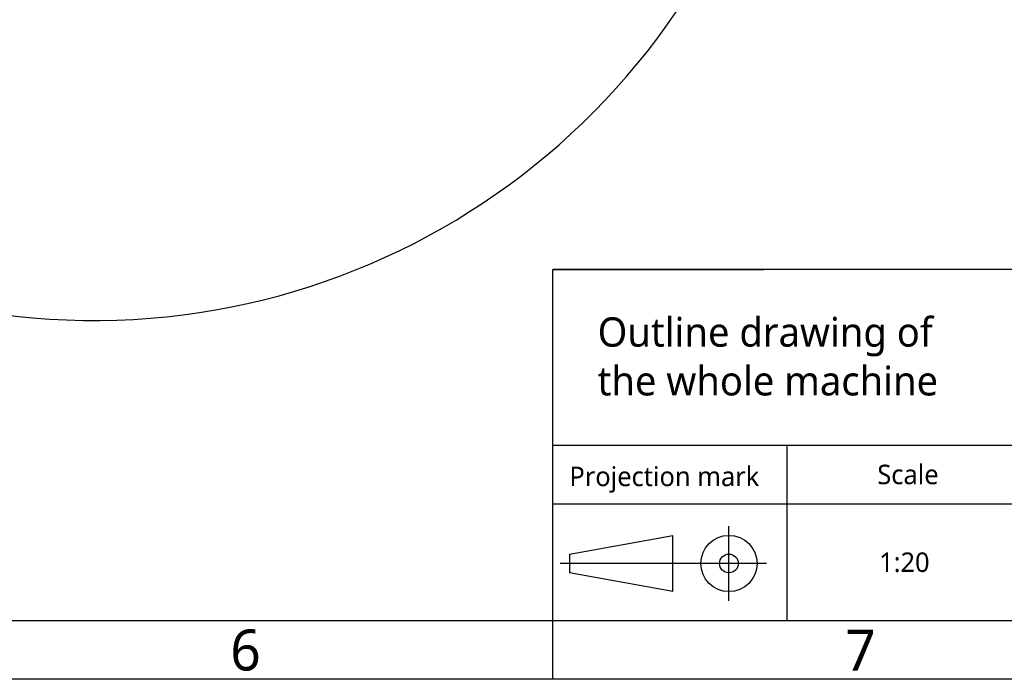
# Model space of a CAD drawing. Header units: millimetres. Extents: x 5828 to 6704, y 123 to 421.
# Tile 190 of 256: x 6553 to 6637, y 124 to 180. Entities that reach past the tile are written whole.
import ezdxf
from ezdxf.enums import TextEntityAlignment as Align

# ---------------------------------------------------------------- set-up
doc = ezdxf.new("R2010")
doc.units = ezdxf.units.MM
for name, color, linetype in [('多重引线', 7, 'Continuous'), ('模板', 7, 'Continuous'), ('运动范围', 7, 'Continuous')]:
    doc.layers.add(name, color=color, linetype=linetype)
doc.styles.add('微软雅黑', font='msyh.ttc', dxfattribs={"height": 1.5})

# ---------------------------------------------------------------- blocks, each defined once
blk = doc.blocks.new('图纸页')
at = {"layer": '模板', "color": 2}
for p, q in [((6698.656, 158.623), (6598.656, 158.623)), ((6598.656, 128.623), (6598.656, 158.623)), ((6598.656, 158.623), (6616.656, 158.623)), ((6598.656, 128.623), (6598.656, 143.623)), ((6598.656, 143.623), (6616.656, 143.623)), ((6598.656, 143.623), (6698.656, 143.623)), ((6618.656, 128.623), (6618.656, 143.623)), ((6598.656, 138.623), (6638.656, 138.623)), ((6613.68, 130.318), (6613.68, 136.718)), ((6600.08, 134.318), (6608.88, 135.918)), ((6608.88, 131.118), (6608.88, 135.918)), ((6600.08, 134.318), (6600.08, 132.718)), ((6616.88, 133.518), (6599.28, 133.518)), ((6608.88, 131.118), (6600.08, 132.718)), ((6598.656, 123.623), (6598.656, 128.623))]:
    blk.add_line(p, q, dxfattribs=at)
for points in [[(6283.656, 123.623), (6283.656, 420.623), (6703.656, 420.623), (6703.656, 123.623)], [(6308.656, 128.623), (6308.656, 415.623), (6698.656, 415.623), (6698.656, 128.623)]]:
    blk.add_lwpolyline(points, close=True, dxfattribs=at)
for radius in [2.4, 0.8]:
    blk.add_circle((6613.68, 133.518), radius, dxfattribs=at)
at = {"layer": '模板', "color": 2, "style": '微软雅黑'}
for s, height, p in [('Scale', 1.6667, (6628.966, 141.123)), ('Projection mark', 1.66667, (6608.165, 140.957)), ('6', 3.5, (6572.406, 126.123)), ('7', 3.5, (6624.906, 126.123))]:
    blk.add_text(s, height=height, dxfattribs=at).set_placement(p, align=Align.MIDDLE_CENTER)
at = {"layer": '模板', "color": 2, "insert": (6602.465, 154.539), "char_height": 2.5, "width": 30.24473, "attachment_point": 1, "style": '微软雅黑'}
blk.add_mtext('Outline drawing of the whole machine', dxfattribs=at)
at = {"layer": '模板', "color": 2, "style": '微软雅黑'}
for tag, height, p in [('编号', 4, (6669.32, 150.508)), ('当前页', 1.667, (6668.109, 141.186)), ('总页数', 1.667, (6673.318, 141.186)), ('比例', 1.667, (6628.656, 133.623))]:
    blk.add_attdef(tag, text='', height=height, dxfattribs=at).set_placement(p, align=Align.MIDDLE)

msp = doc.modelspace()

# ---------------------------------------------------------------- linework, layer by layer
at = {"layer": '运动范围'}
msp.add_arc((6559.4529, 214.3423), 60.06, 10, 350, dxfattribs=at)

# ---------------------------------------------------------------- block references
at = {"layer": '多重引线'}
ref = msp.add_blockref('图纸页', (0, 0), dxfattribs=at)
ref.add_attrib('比例', '1:20', dxfattribs={"layer": '模板', "color": 2, "height": 1.66667, "style": '微软雅黑'}).set_placement((6628.6561, 133.6226), align=Align.MIDDLE)

doc.saveas('drawing.dxf')
